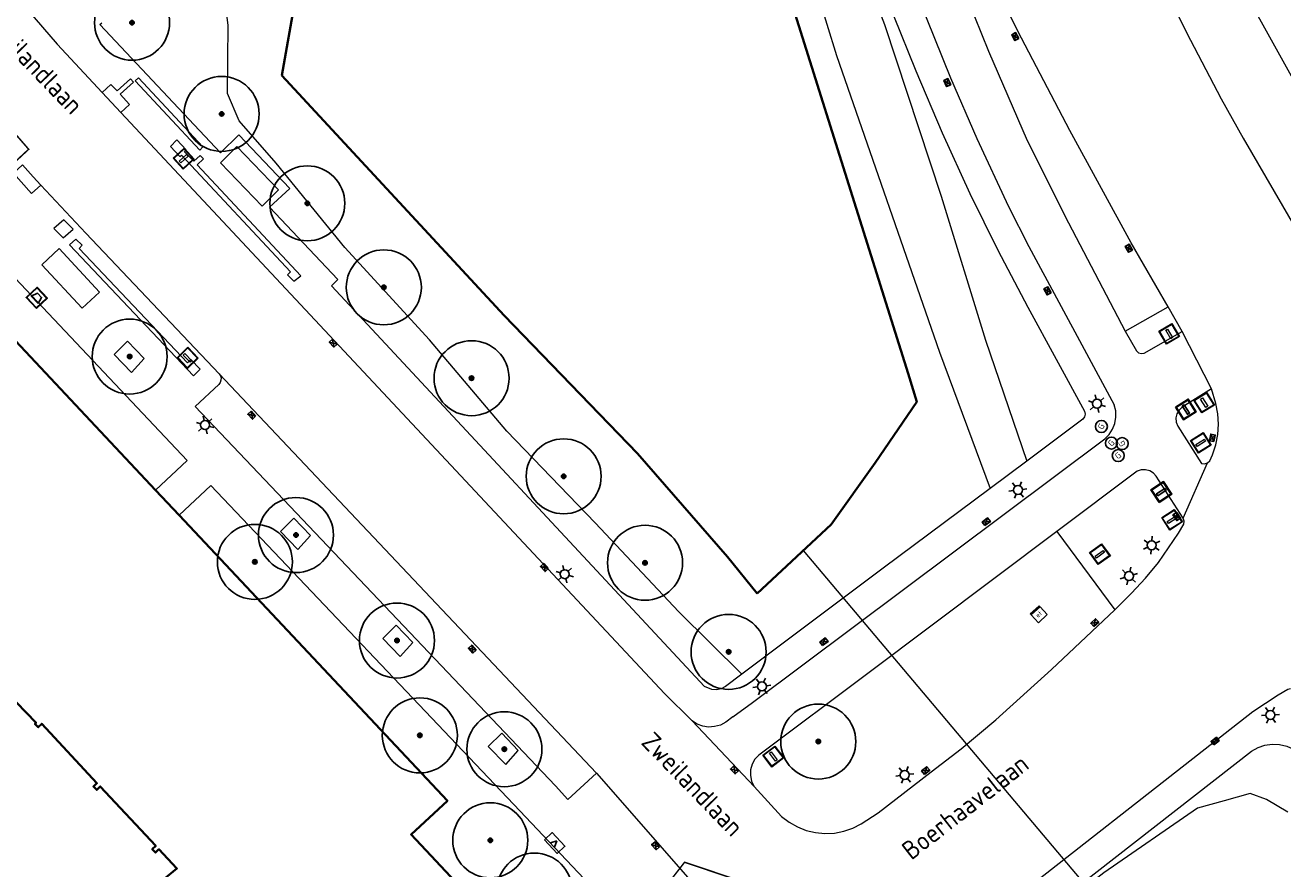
# Model space of a CAD drawing. Header units: metres. Extents: x 92877 to 94117, y 464509 to 465451.
# Tile 92 of 102: x 93410 to 93494, y 465277 to 465333. Entities that reach past the tile are written whole.
import ezdxf
from ezdxf.enums import TextEntityAlignment as Align

# ---------------------------------------------------------------- set-up
doc = ezdxf.new("R2010")
doc.units = ezdxf.units.M
doc.linetypes.add('XX-PROJECTGRENS', pattern=[18, 12, -3, 0, -3])
doc.layers.get('0').update_dxf_attribs({"linetype": 'CONTINUOUS'})
for name, color, linetype, lineweight in [('B-WE-GK-BESCHOEIING-G', 252, 'GK-BESCHOEIING', 35), ('B-WE-GR-BEPLANTING_CULTUUR-G', 252, 'CONTINUOUS', 18), ('B-WE-GR-BOOM-S', 90, 'CONTINUOUS', 25), ('B-WE-IE-MEUBILAIR_WEGMEUBILAIR_AFVALBAK-S', 252, 'CONTINUOUS', 25), ('B-WE-KL-DATA_KAST-S', 252, 'CONTINUOUS', 25), ('B-WE-KL-ET_KAST-S', 252, 'CONTINUOUS', 25), ('B-WE-KL-ET_LS_OV_LICHTMAST-S', 252, 'CONTINUOUS', 25), ('B-WE-KL-GAS_HULPSTUK_STRAATPOT-S', 252, 'CONTINUOUS', 25), ('B-WE-KW-KUNSTWERK_DUIKER-G', 252, 'CONTINUOUS', 18), ('B-WE-OG-TOPOGRAFIE_BEBOUWING-GV', 252, 'CONTINUOUS', 35), ('B-WE-OG-TOPOGRAFIE_BEBOUWING_ABRI-GV', 252, 'CONTINUOUS', 20), ('B-WE-OG-TOPOGRAFIE_STRAATNAAM-T18', 7, 'CONTINUOUS', 18), ('B-WE-RI-HWA_KOLK-S', 252, 'CONTINUOUS', 25), ('B-WE-VH-VERHARDING-GV', 252, 'CONTINUOUS', 18), ('B-WE-VW-BLINDENGELEIDEROUTE-G', 252, 'CONTINUOUS', 18), ('B-WE-VW-OV_DRAAGCONSTRUCTIE-S', 252, 'CONTINUOUS', 15), ('B-WE-VW-PAAL_HALTE-S', 252, 'CONTINUOUS', 0), ('B-WE-VW-VRI-S', 252, 'CONTINUOUS', 25), ('B-WE-VW-VRI_DRAAGCONSTRUCTIE-S', 252, 'CONTINUOUS', 0), ('N-WE-KG-GRENS_PROJECT-G', 1, 'XX-PROJECTGRENS', 35)]:
    doc.layers.add(name, color=color, linetype=linetype, lineweight=lineweight)
doc.styles.add('NLCS-ISO', font='NLCS-ISO.ttf')
doc.styles.get("Standard").update_dxf_attribs({"font": 'isocp.shx'})
doc.linetypes.add('GK-BESCHOEIING', pattern='A,30,-5,[1,NLCS.SHX,S=1,R=0,X=0,Y=0],-5', length=40)

# ---------------------------------------------------------------- blocks, each defined once
blk = doc.blocks.new('Q_DRUKKNOPPAAL')
for points in [[(-0.5, 0.5), (0.5, 0.5), (0.5, -0.5), (-0.5, -0.5)], [(-0.08, 0.333), (0.071, 0.333), (0.071, -0.329), (-0.08, -0.329)]]:
    blk.add_lwpolyline(points, close=True)
blk.add_lwpolyline([(-0.442, 0.464), (0.438, 0.464, -0.414214), (0.459, 0.442), (0.459, -0.437, -0.414214), (0.438, -0.459), (-0.442, -0.459, -0.414214), (-0.463, -0.437), (-0.463, 0.442), (-0.463, 0.444), (-0.463, 0.446), (-0.463, 0.448), (-0.462, 0.45), (-0.461, 0.451), (-0.46, 0.453), (-0.459, 0.455), (-0.458, 0.456), (-0.457, 0.457), (-0.456, 0.459), (-0.454, 0.46), (-0.453, 0.461), (-0.451, 0.462), (-0.449, 0.462), (-0.447, 0.463), (-0.446, 0.463), (-0.444, 0.464), (-0.442, 0.464)], format="xyb")
blk = doc.blocks.new('Q_HALTEPAAL')
for points in [[(-0.5, 0.5), (0.5, 0.5), (0.5, -0.5), (-0.5, -0.5)], [(-0.08, 0.333), (0.071, 0.333), (0.071, -0.329), (-0.08, -0.329)]]:
    blk.add_lwpolyline(points, close=True)
blk.add_lwpolyline([(-0.442, 0.464), (0.438, 0.464, -0.414214), (0.459, 0.442), (0.459, -0.437, -0.414214), (0.438, -0.459), (-0.442, -0.459, -0.414214), (-0.463, -0.437), (-0.463, 0.442), (-0.463, 0.444), (-0.463, 0.446), (-0.463, 0.448), (-0.462, 0.45), (-0.461, 0.451), (-0.46, 0.453), (-0.459, 0.455), (-0.458, 0.456), (-0.457, 0.457), (-0.456, 0.459), (-0.454, 0.46), (-0.453, 0.461), (-0.451, 0.462), (-0.449, 0.462), (-0.447, 0.463), (-0.446, 0.463), (-0.444, 0.464), (-0.442, 0.464)], format="xyb")
blk = doc.blocks.new('Q_VERKEERSBORDPAAL')
for points in [[(-0.5, 0.5), (0.5, 0.5), (0.5, -0.5), (-0.5, -0.5)], [(-0.08, 0.333), (0.071, 0.333), (0.071, -0.329), (-0.08, -0.329)]]:
    blk.add_lwpolyline(points, close=True)
blk.add_lwpolyline([(-0.442, 0.464), (0.438, 0.464, -0.414214), (0.459, 0.442), (0.459, -0.437, -0.414214), (0.438, -0.459), (-0.442, -0.459, -0.414214), (-0.463, -0.437), (-0.463, 0.442), (-0.463, 0.444), (-0.463, 0.446), (-0.463, 0.448), (-0.462, 0.45), (-0.461, 0.451), (-0.46, 0.453), (-0.459, 0.455), (-0.458, 0.456), (-0.457, 0.457), (-0.456, 0.459), (-0.454, 0.46), (-0.453, 0.461), (-0.451, 0.462), (-0.449, 0.462), (-0.447, 0.463), (-0.446, 0.463), (-0.444, 0.464), (-0.442, 0.464)], format="xyb")
blk = doc.blocks.new('Q_LICHTMAST')
for points in [[(-0.26, 0.15), (-0.52, 0.3)], [(0, 0.3), (0, 0.6)], [(0.26, 0.15), (0.52, 0.3)], [(-0.26, -0.15), (-0.52, -0.3)], [(0, -0.3), (0, -0.6)], [(0.26, -0.15), (0.52, -0.3)]]:
    blk.add_lwpolyline(points)
blk.add_circle((0, 0), 0.3)
blk = doc.blocks.new('Q_VERKEERSREGELINSTALLATIEPAAL')
for points in [[(-0.5, 0.5), (0.5, 0.5), (0.5, -0.5), (-0.5, -0.5)], [(-0.08, 0.333), (0.071, 0.333), (0.071, -0.329), (-0.08, -0.329)]]:
    blk.add_lwpolyline(points, close=True)
blk.add_lwpolyline([(-0.442, 0.464), (0.438, 0.464, -0.414214), (0.459, 0.442), (0.459, -0.437, -0.414214), (0.438, -0.459), (-0.442, -0.459, -0.414214), (-0.463, -0.437), (-0.463, 0.442), (-0.463, 0.444), (-0.463, 0.446), (-0.463, 0.448), (-0.462, 0.45), (-0.461, 0.451), (-0.46, 0.453), (-0.459, 0.455), (-0.458, 0.456), (-0.457, 0.457), (-0.456, 0.459), (-0.454, 0.46), (-0.453, 0.461), (-0.451, 0.462), (-0.449, 0.462), (-0.447, 0.463), (-0.446, 0.463), (-0.444, 0.464), (-0.442, 0.464)], format="xyb")
blk = doc.blocks.new('Q_AFVALBAK')
for points in [[(-0.5, 0.5), (0.5, 0.5), (0.5, -0.5), (-0.5, -0.5)], [(-0.336, 0.197), (0.331, 0.197), (0.19, -0.251), (-0.196, -0.251)]]:
    blk.add_lwpolyline(points, close=True)
blk.add_lwpolyline([(-0.442, 0.464), (0.438, 0.464, -0.414214), (0.459, 0.442), (0.459, -0.437, -0.414214), (0.438, -0.459), (-0.442, -0.459, -0.414214), (-0.463, -0.437), (-0.463, 0.442), (-0.463, 0.444), (-0.463, 0.446), (-0.463, 0.448), (-0.462, 0.45), (-0.461, 0.451), (-0.46, 0.453), (-0.459, 0.455), (-0.458, 0.456), (-0.457, 0.457), (-0.456, 0.459), (-0.454, 0.46), (-0.453, 0.461), (-0.451, 0.462), (-0.449, 0.462), (-0.447, 0.463), (-0.446, 0.463), (-0.444, 0.464), (-0.442, 0.464)], format="xyb")
blk = doc.blocks.new('B-SRI-KOLK_COMBINATIE-SO')
for p, q in [((-1.125, 0), (1.125, 1.5)), ((1.125, 0), (-1.125, 1.5))]:
    blk.add_line(p, q)
at = {"flags": 128}
blk.add_lwpolyline([(-1.125, 0), (1.125, 0), (1.125, 1.5), (-1.125, 1.5)], close=True, dxfattribs=at)
blk = doc.blocks.new('SKL-GAS_STRAATPOT-SO')
blk.add_circle((0, 0), 0.4)
at = {"style": 'NLCS-ISO'}
blk.add_text('G', height=0.4, rotation=360, dxfattribs=at).set_placement((-0.178, -0.188))
blk = doc.blocks.new('SKL-ET_KAST_ELEKTRA-SO')
at = {"color": 0, "linetype": 'ByBlock', "lineweight": 18}
for points in [[(-2, 2), (2, 2), (2, 1.68), (-2, 1.68)], [(-2, 1.52), (2, 1.52), (2, -2), (-2, -2)]]:
    blk.add_lwpolyline(points, close=True, dxfattribs=at)
at = {"color": 0, "linetype": 'ByBlock', "lineweight": 18, "style": 'NLCS-ISO'}
blk.add_text('et', height=1.5, dxfattribs=at).set_placement((0, 0), align=Align.MIDDLE_CENTER)
blk = doc.blocks.new('SKL-DATA_TERREINKAST-SO')
for q in [(-0.203, 0.2), (0.203, 0.2)]:
    blk.add_line((0, -0.209), q)
at = {"flags": 128}
blk.add_lwpolyline([(0.625, 0.35), (-0.625, 0.35), (-0.625, -0.35), (0.625, -0.35)], close=True, dxfattribs=at)
at = {"style": 'NLCS-ISO'}
blk.add_attdef('TYPE', text='', height=0.35, dxfattribs=at).set_placement((-0.034, 0.689), align=Align.MIDDLE_CENTER)
blk = doc.blocks.new('SGR-BOOM_01')
at = {"ltscale": 0.1}
h = blk.add_hatch(color=256, dxfattribs=at)
edge = h.paths.add_edge_path()
edge.add_arc((0, 0), 0.15, 0, 360)
for radius in [2.5, 0.045]:
    blk.add_circle((0, 0), radius)
blk.add_circle((0, 0), 0.15, dxfattribs=at)

msp = doc.modelspace()

# ---------------------------------------------------------------- linework, layer by layer
at = {"layer": 'B-WE-GK-BESCHOEIING-G', "flags": 128}
for points in [[(93468.938, 465309.969), (93457.959, 465344.961), (93456.692, 465349.466), (93456.522, 465349.662), (93456.129, 465349.898), (93455.269, 465350.237), (93454.865, 465350.341), (93454.459, 465350.367), (93453.506, 465350.289), (93452.696, 465349.806)], [(93429.032, 465340.159), (93427.219, 465329.839), (93442.027, 465313.83), (93450.907, 465304.637), (93456.914, 465297.742), (93458.894, 465295.286)], [(93458.894, 465295.286), (93463.828, 465299.891), (93466.761, 465303.998), (93469.516, 465308.073), (93468.938, 465309.969)]]:
    msp.add_lwpolyline(points, dxfattribs=at)
at = {"layer": 'B-WE-GR-BEPLANTING_CULTUUR-G', "flags": 128}
for points in [[(93451.49, 465376.827), (93453.599, 465370.073), (93460.405, 465351.389), (93467.371, 465333.236), (93471.145, 465321.778), (93474.094, 465312.18), (93476.86, 465304.128)], [(93451.871, 465353.506), (93453.176, 465353.201), (93456.153, 465351.973), (93457.381, 465351.085), (93458.373, 465349.989), (93464.171, 465331.158), (93471.04, 465311.388), (93474.414, 465302.303)], [(93457.872, 465289.92), (93453.662, 465294.063), (93448.085, 465299.998), (93442.212, 465306.113), (93437.06, 465312.203), (93431.411, 465318.354), (93426.848, 465323.99), (93424.382, 465326.814), (93423.6, 465328.622), (93423.633, 465333.17), (93423.185, 465337.029), (93423.926, 465341.405)], [(93494.251, 465280.711), (93492.817, 465281.568), (93491.724, 465281.953), (93489.996, 465281.467), (93488.237, 465280.98), (93481.991, 465276.679), (93479.717, 465274.912), (93477.945, 465273.326)]]:
    msp.add_lwpolyline(points, dxfattribs=at)
at = {"layer": 'B-WE-KW-KUNSTWERK_DUIKER-G'}
msp.add_line((93483.323, 465272.84), (93461.981, 465298.167), dxfattribs=at)
at = {"layer": 'B-WE-OG-TOPOGRAFIE_BEBOUWING-GV'}
for p, q in [((93407.469, 465314.261), (93418.808, 465302.179)), ((93418.808, 465302.179), (93420.374, 465300.51))]:
    msp.add_line(p, q, dxfattribs=at)
at = {"layer": 'B-WE-OG-TOPOGRAFIE_BEBOUWING-GV', "flags": 128}
for points in [[(93420.374, 465300.51), (93438.245, 465281.476), (93435.833, 465279.232), (93440.764, 465273.969), (93440.476, 465273.724), (93440.438, 465273.771), (93434.862, 465269.268), (93434.975, 465269.111)], [(93416.513, 465274.719), (93416.721, 465274.1), (93417.394, 465273.281), (93419.163, 465274.735), (93418.5, 465275.543), (93420.226, 465276.962), (93419.032, 465278.241), (93418.795, 465278.019), (93418.583, 465278.246), (93418.821, 465278.468), (93415.123, 465282.429), (93414.886, 465282.2), (93414.669, 465282.424), (93414.902, 465282.644), (93411.221, 465286.611), (93410.986, 465286.379), (93410.766, 465286.601), (93410.846, 465286.675), (93406.868, 465290.77), (93405.523, 465289.507), (93405.374, 465289.656)]]:
    msp.add_lwpolyline(points, dxfattribs=at)
at = {"layer": 'B-WE-OG-TOPOGRAFIE_BEBOUWING_ABRI-GV', "flags": 128}
for points in [[(93423.136, 465324), (93425.912, 465321.115), (93427.003, 465322.207), (93424.227, 465325.092), (93423.136, 465324)], [(93415.068, 465315.387), (93412.385, 465318.293), (93411.235, 465317.218), (93413.918, 465314.312), (93415.068, 465315.387)]]:
    msp.add_lwpolyline(points, dxfattribs=at)
at = {"layer": 'B-WE-VH-VERHARDING-GV'}
for p, q in [((93483.396, 465312.786), (93486.263, 465314.41)), ((93487.205, 465312.763), (93486.263, 465314.41)), ((93489.151, 465308.931), (93487.205, 465312.763)), ((93416.048, 465311.234), (93417.204, 465310.032)), ((93448.187, 465283.312), (93423.053, 465309.949)), ((93420.921, 465304.163), (93418.808, 465302.179)), ((93476.86, 465304.128), (93474.414, 465302.303)), ((93487.276, 465300.314), (93488.892, 465304.005)), ((93420.374, 465300.51), (93422.486, 465302.492)), ((93428.015, 465300.313), (93427.125, 465299.435)), ((93487.332, 465300.117), (93487.276, 465300.314)), ((93478.858, 465299.432), (93482.709, 465294.212)), ((93454.555, 465286.805), (93458.68, 465282.426)), ((93441.866, 465285.971), (93440.976, 465285.093))]:
    msp.add_line(p, q, dxfattribs=at)
at = {"layer": 'B-WE-VH-VERHARDING-GV', "flags": 128}
for points in [[(93452.583, 465382.084), (93460.807, 465359.12), (93465.805, 465345.141), (93468.577, 465337.636), (93471.769, 465329.674), (93473.534, 465325.637), (93475.637, 465321.102), (93476.982, 465318.427), (93482.681, 465307.873)], [(93456.754, 465379.347), (93457.127, 465378.301), (93461.157, 465367.061), (93467.39, 465349.645), (93469.703, 465343.304), (93471.977, 465337.246), (93474.304, 465331.451), (93476.884, 465325.508), (93479.629, 465320.016), (93483.396, 465312.786)], [(93451.729, 465377.305), (93452.168, 465377.453), (93459.025, 465358.261), (93464.606, 465342.737), (93467.977, 465333.841), (93469.452, 465330.147), (93471.211, 465325.998), (93473.062, 465321.968), (93474.925, 465318.182), (93476.923, 465314.386), (93480.703, 465307.444)], [(93486.263, 465314.41), (93483.803, 465318.681), (93479.729, 465326.159), (93476.249, 465332.796), (93473.441, 465338.561), (93472.616, 465340.504), (93470.597, 465346.156), (93469.259, 465350.962), (93465.972, 465363.564), (93464.868, 465367.39), (93462.976, 465372.854)], [(93474.754, 465360.563), (93475.723, 465358.097), (93478.856, 465350.727), (93480.922, 465346.182), (93483.049, 465341.662), (93487.485, 465332.698), (93489.798, 465328.268), (93491.267, 465325.649), (93494.842, 465319.499)], [(93498.708, 465321.793), (93495.917, 465327.235), (93491.059, 465335.957), (93489.181, 465339.49), (93486.9, 465343.94), (93483.155, 465351.797)], [(93401.483, 465344.401), (93412.26, 465331.91), (93415.258, 465328.703)], [(93455.378, 465289.101), (93430.538, 465315.815), (93430.95, 465316.224), (93426.396, 465321.046), (93427.741, 465322.304), (93424.359, 465325.866), (93423.126, 465324.678), (93415.085, 465333.222), (93415.229, 465333.348)], [(93416.501, 465327.374), (93452.719, 465288.637), (93454.555, 465286.805)], [(93411.152, 465322.522), (93414.149, 465319.321), (93423.053, 465309.949)], [(93404.855, 465321.185), (93409.074, 465316.728), (93420.921, 465304.163)], [(93417.204, 465310.032), (93418.048, 465310.957), (93416.938, 465312.113), (93416.048, 465311.234)], [(93483.396, 465312.786), (93484.159, 465311.473), (93484.306, 465311.351), (93484.489, 465311.296), (93484.679, 465311.315), (93487.205, 465312.763)], [(93423.053, 465309.949), (93423.132, 465309.816), (93423.17, 465309.666), (93423.164, 465309.511), (93423.114, 465309.365), (93423.024, 465309.239), (93421.448, 465307.765), (93443.316, 465284.708), (93445.442, 465282.475), (93446.281, 465281.569), (93448.187, 465283.312)], [(93489.151, 465308.931), (93487.207, 465307.723), (93486.999, 465307.528), (93486.857, 465307.28), (93486.793, 465307.002), (93486.813, 465306.717), (93486.915, 465306.45), (93488.494, 465303.97), (93488.697, 465303.946), (93488.892, 465304.005)], [(93488.892, 465304.005), (93489.048, 465304.136), (93489.236, 465304.545), (93489.444, 465305.209), (93489.571, 465305.893), (93489.616, 465306.587), (93489.578, 465307.282), (93489.457, 465307.967), (93489.151, 465308.931)], [(93480.703, 465307.444), (93480.745, 465307.254), (93480.703, 465307.064), (93480.585, 465306.909), (93476.86, 465304.128)], [(93482.05, 465305.596), (93482.343, 465305.895), (93482.57, 465306.246), (93482.722, 465306.636), (93482.792, 465307.048), (93482.778, 465307.466), (93482.681, 465307.873)], [(93457.274, 465287.062), (93458.584, 465288.024), (93482.05, 465305.596)], [(93485.284, 465303.323), (93485.04, 465303.474), (93484.764, 465303.549), (93484.477, 465303.542), (93484.205, 465303.453), (93478.858, 465299.432)], [(93487.276, 465300.314), (93485.474, 465303.109), (93485.284, 465303.323)], [(93422.486, 465302.492), (93443.067, 465280.805), (93451.252, 465272.148)], [(93474.414, 465302.303), (93467.292, 465296.988), (93457.872, 465289.92)], [(93427.125, 465299.435), (93428.281, 465298.233), (93429.125, 465299.158), (93428.015, 465300.313)], [(93482.709, 465294.212), (93483.831, 465295.318), (93484.755, 465296.316), (93485.624, 465297.36), (93486.957, 465299.314), (93487.306, 465299.914), (93487.332, 465300.117)], [(93478.858, 465299.432), (93466.361, 465290.033), (93459.001, 465284.521), (93458.74, 465284.239), (93458.553, 465283.904), (93458.45, 465283.533), (93458.437, 465283.149), (93458.515, 465282.773), (93458.68, 465282.426)], [(93466.949, 465280.677), (93470.483, 465283.395), (93472.487, 465284.933), (93474.786, 465286.871), (93478.494, 465290.226), (93482.709, 465294.212)], [(93435.949, 465292.027), (93434.839, 465293.183), (93433.95, 465292.304)], [(93433.95, 465292.304), (93435.105, 465291.102), (93435.949, 465292.027)], [(93457.872, 465289.92), (93456.768, 465289.092), (93456.49, 465288.939), (93456.179, 465288.874), (93455.863, 465288.903), (93455.378, 465289.101)], [(93472.96, 465272.591), (93491.916, 465287.434), (93493.598, 465288.528), (93494.243, 465288.926), (93494.431, 465288.965)], [(93457.274, 465287.062), (93456.79, 465286.706), (93456.437, 465286.522), (93456.054, 465286.416), (93455.656, 465286.392), (93455.263, 465286.451), (93454.89, 465286.59), (93454.555, 465286.805)], [(93440.976, 465285.093), (93442.132, 465283.891), (93442.975, 465284.816), (93441.866, 465285.971)], [(93470.918, 465266.647), (93471.059, 465266.776), (93471.256, 465268.728), (93491.825, 465284.791), (93492.257, 465285.022), (93492.722, 465285.173), (93493.208, 465285.239), (93493.697, 465285.219), (93494.175, 465285.113), (93494.627, 465284.925)], [(93448.187, 465283.312), (93455.202, 465275.295)], [(93458.68, 465282.426), (93460.518, 465280.435), (93461.02, 465280.048), (93461.571, 465279.735), (93462.16, 465279.503), (93462.776, 465279.355), (93463.407, 465279.295), (93464.039, 465279.324), (93464.662, 465279.441), (93465.262, 465279.644), (93465.828, 465279.929), (93466.949, 465280.677)]]:
    msp.add_lwpolyline(points, dxfattribs=at)
at = {"layer": 'B-WE-VW-BLINDENGELEIDEROUTE-G'}
for p, q in [((93416.501, 465327.374), (93415.258, 465328.703)), ((93421.752, 465324.86), (93421.949, 465325.083)), ((93412.66, 465319.009), (93413.318, 465319.586)), ((93413.707, 465318.296), (93413.905, 465318.511)), ((93427.787, 465316.733), (93427.597, 465316.545))]:
    msp.add_line(p, q, dxfattribs=at)
at = {"layer": 'B-WE-VW-BLINDENGELEIDEROUTE-G', "flags": 128}
for points in [[(93421.949, 465325.083), (93417.675, 465329.685), (93417.442, 465329.479), (93421.752, 465324.86)], [(93415.258, 465328.703), (93415.818, 465329.227), (93416.24, 465328.8), (93417.127, 465329.613), (93417.334, 465329.38), (93416.439, 465328.587), (93417.066, 465327.903), (93416.501, 465327.374)], [(93427.597, 465316.545), (93428.008, 465316.117), (93428.477, 465316.471), (93421.568, 465323.873), (93421.991, 465324.279), (93421.778, 465324.498), (93421.345, 465324.112), (93420.735, 465324.749), (93420.837, 465324.873), (93420.222, 465325.532), (93419.798, 465325.093), (93420.415, 465324.432), (93420.529, 465324.529), (93427.787, 465316.733)], [(93409.94, 465323.876), (93409.332, 465323.317), (93410.543, 465321.97), (93411.152, 465322.522)], [(93411.152, 465322.522), (93410.652, 465323.068), (93409.94, 465323.876)], [(93413.318, 465319.586), (93412.694, 465320.216), (93412.036, 465319.639), (93412.66, 465319.009)], [(93413.905, 465318.511), (93413.503, 465318.911), (93413.08, 465318.536), (93421.335, 465309.814), (93421.782, 465310.245), (93421.151, 465310.887), (93420.929, 465310.673), (93413.707, 465318.296)]]:
    msp.add_lwpolyline(points, dxfattribs=at)
at = {"layer": 'N-WE-KG-GRENS_PROJECT-G', "const_width": 0.1, "flags": 128}
msp.add_lwpolyline([(93142.804, 465086.89), (93145.447, 465089.504), (93147.332, 465091.955), (93148.613, 465093.182), (93161.411, 465113.679), (93167.204, 465122.957), (93170.456, 465128.173), (93179.763, 465143.103), (93186.894, 465154.496), (93187.89, 465154.904), (93188.17, 465154.679), (93191.39, 465152.077), (93194.828, 465149.413), (93202.752, 465142.922), (93211.334, 465136.086), (93246.401, 465107.701), (93253.059, 465102.314), (93253.343, 465100.976), (93245.804, 465089.865), (93244.522, 465087.941), (93231.812, 465069.293), (93227.954, 465063.58), (93226.853, 465062.424), (93215.691, 465046.012), (93211.996, 465040.636), (93204.425, 465029.753), (93202.609, 465027.143), (93198.032, 465020.213), (93194.363, 465014.869), (93190.619, 465009.505), (93189.819, 465008.221), (93185.531, 465002.305), (93181.433, 464996.691), (93178.696, 464993.153), (93172.103, 464984.564), (93163.085, 464972.835), (93161.131, 464970.564), (93154.083, 464961.647), (93148.985, 464955.311), (93145.469, 464951.039), (93138.605, 464942.927), (93131.702, 464935.14), (93128.236, 464931.41), (93126.865, 464929.653), (93122.062, 464924.79), (93112.82, 464915.353), (93112.694, 464915.474), (93110.007, 464912.809), (93108.158, 464914.641), (93097.954, 464904.418), (93099.616, 464902.379), (93097.346, 464900.004), (93095.105, 464898.042), (93093.141, 464896.427), (93087.358, 464891.835), (93084.647, 464889.561), (93079.687, 464885.222), (93073.559, 464880.645), (93064.795, 464874.789), (93057.662, 464870.165), (93057.255, 464870.007), (93057.168, 464870.002), (93056.607, 464870.091), (93053.277, 464868.411), (93060.039, 464854.372), (93062.426, 464849.152), (93065.249, 464843.338), (93068.532, 464844.778), (93069.154, 464846.147), (93077.316, 464850.716), (93083.11, 464853.91), (93083.112, 464853.905), (93087.983, 464856.618), (93087.623, 464857.315), (93087.914, 464857.845), (93094.137, 464862.208), (93094.032, 464862.502), (93094.431, 464862.805), (93094.609, 464862.539), (93096.966, 464864.191), (93097.445, 464863.691), (93100.286, 464866.409), (93107.265, 464873.112), (93113.757, 464878.765), (93119.027, 464883.354), (93126.19, 464890.319), (93126.053, 464890.447), (93129.224, 464893.588), (93132.754, 464897.33), (93136.979, 464901.466), (93141.064, 464906.039), (93145.123, 464910.02), (93146.946, 464911.937), (93151.571, 464916.872), (93154.026, 464919.546), (93161.923, 464928.693), (93166.437, 464933.828), (93170.519, 464938.737), (93174.372, 464943.51), (93176.337, 464945.983), (93178.669, 464948.924), (93181.236, 464952.541), (93184.321, 464956.452), (93185.617, 464958.052), (93188.572, 464961.84), (93195.315, 464970.699), (93197.093, 464969.277), (93199.637, 464972.465), (93198.95, 464972.958), (93202.951, 464977.949), (93202.249, 464978.521), (93202.364, 464978.666), (93202.234, 464979.72), (93202.711, 464980.328), (93203.771, 464980.458), (93206.283, 464983.648), (93206.153, 464984.709), (93206.628, 464985.314), (93207.678, 464985.434), (93209.477, 464987.722), (93211.5, 464990.295), (93211.38, 464991.345), (93211.858, 464991.954), (93212.908, 464992.074), (93215.413, 464995.259), (93215.283, 464996.319), (93215.758, 464996.923), (93216.817, 464997.043), (93217.976, 464998.513), (93217.195, 464999.188), (93221.285, 465004.117), (93220.562, 465004.619), (93224.498, 465009.504), (93223.744, 465010.107), (93228.745, 465016.379), (93228.548, 465017.661), (93229.799, 465019.138), (93230.171, 465019.204), (93232.859, 465016.92), (93240.879, 465028.723), (93247.237, 465037.466), (93243.345, 465039.426), (93245.385, 465042.407), (93267.791, 465074.762), (93271.654, 465080.832), (93274.315, 465084.653), (93274.677, 465085.271), (93280.631, 465092.992), (93283.915, 465097.533), (93293.238, 465109.1), (93296.471, 465112.853), (93305.145, 465123.792), (93308.461, 465126.639), (93309.398, 465127), (93310.34, 465127.104), (93311.021, 465127.029), (93311.569, 465126.572), (93314.325, 465123.425), (93311.446, 465121.218), (93317.763, 465113.435), (93320.742, 465115.844), (93321.734, 465114.618), (93318.743, 465112.198), (93332.363, 465095.383), (93335.324, 465097.784), (93336.313, 465096.566), (93333.394, 465094.197), (93346.863, 465077.572), (93349.745, 465079.914), (93350.754, 465078.674), (93347.845, 465076.305), (93354.176, 465068.5), (93362.85, 465075.591), (93361.376, 465077.286), (93365.219, 465080.332), (93350.596, 465098.232), (93346.729, 465095.077), (93346.089, 465095.987), (93350.715, 465099.775, 0.50922), (93350.922, 465101.967), (93324.402, 465134.651), (93320.907, 465131.811), (93318.885, 465134.322, -0.098106), (93317.859, 465136.546), (93317.809, 465136.827), (93329.287, 465148.479), (93335.156, 465154.254), (93344.697, 465163.309, -0.349567), (93347.493, 465163.354), (93347.813, 465163.049), (93349.127, 465161.413), (93346.391, 465159.229), (93348.191, 465157.343), (93348.243, 465157.384), (93353.341, 465151.084), (93356.361, 465153.524), (93357.294, 465152.369), (93354.273, 465149.929), (93367.901, 465133.094), (93370.919, 465135.533), (93371.856, 465134.369), (93368.844, 465131.928), (93379.841, 465118.334), (93382.859, 465120.772), (93383.785, 465119.621), (93380.762, 465117.178), (93384.644, 465112.392), (93390.968, 465117.536), (93393.698, 465119.744), (93389.575, 465124.751), (93393.126, 465127.653), (93381.652, 465141.958), (93378.045, 465139.012), (93374.932, 465142.847), (93384.724, 465150.628, 0.393005), (93384.971, 465152.673), (93376.322, 465163.131, 0.393551), (93374.278, 465163.377), (93369.858, 465159.798), (93359.893, 465172.144), (93359.196, 465171.59), (93356.894, 465174.416), (93366.327, 465182.365), (93383.74, 465196.71, -0.309181), (93386.819, 465196.235), (93386.977, 465196.072), (93387.797, 465195.067), (93385.13, 465192.859), (93391.412, 465185.104), (93394.43, 465187.543), (93395.435, 465186.298), (93392.425, 465183.858), (93405.872, 465167.212), (93408.891, 465169.662), (93409.895, 465168.418), (93406.884, 465165.977), (93415.682, 465155.114), (93422.305, 465160.477), (93419.312, 465164.504), (93427.805, 465171.459), (93432.936, 465175.602, 0.389945), (93433.117, 465177.605), (93406.306, 465210.598, 0.403895), (93404.272, 465210.792), (93395.071, 465203.259, -0.04985), (93394.529, 465205.075), (93406.003, 465214.474), (93406.153, 465214.258), (93408.855, 465216.515), (93413.243, 465220.126), (93424.061, 465228.978), (93433.335, 465236.564), (93456.901, 465255.803), (93462.358, 465260.256), (93474.24, 465257.384), (93487.491, 465268.365), (93481.957, 465274.413), (93477.953, 465270.75), (93460.622, 465275.164), (93454.054, 465277.377), (93450.532, 465272.851), (93448.516, 465271.205), (93400.455, 465231.959), (93399.011, 465233.652), (93395.691, 465230.975), (93395.475, 465231.241), (93389.321, 465226.059), (93372.983, 465212.672), (93260.058, 465121.022), (93254.212, 465128.327), (93255.485, 465129.359), (93251.172, 465134.67), (93250.976, 465134.513), (93249.73, 465136.066), (93249.925, 465136.222), (93245.512, 465141.593), (93245.414, 465141.489), (93215.797, 465178.086), (93224.817, 465185.374), (93221.615, 465189.311), (93221.504, 465189.439), (93221.504, 465189.484), (93221.582, 465189.664), (93258.555, 465216.278), (93287.858, 465237.306), (93316.719, 465257.815), (93323.665, 465262.74), (93325.266, 465260.773), (93334.631, 465268.404), (93348.967, 465280.041), (93353.283, 465283.494), (93353.525, 465283.192), (93373.219, 465297.094), (93403.844, 465318.948), (93403.686, 465319.158), (93405.483, 465320.403), (93410.351, 465324.912), (93402.835, 465333.569), (93398.335, 465338.895), (93392.573, 465334.08), (93389.104, 465331.474), (93348.447, 465302.964), (93320.1, 465282.787), (93289.014, 465260.48), (93254.82, 465235.917), (93226.588, 465215.717), (93213.129, 465205.995), (93182.769, 465181.222), (93183.254, 465180.57), (93182.292, 465179.905), (93183.685, 465178.016), (93174.631, 465171.467), (93173.396, 465173.195), (93172.303, 465172.388), (93168.471, 465170.193), (93170.119, 465168.084), (93171.264, 465166.905), (93171.887, 465165.92), (93172.046, 465165.485), (93172.061, 465164.02), (93171.791, 465162.221), (93171.603, 465161.889), (93167.902, 465156.013), (93164.39, 465150.403), (93160.435, 465144.058), (93158.382, 465140.726), (93156.607, 465137.917), (93154.807, 465135.049), (93153.786, 465134.188), (93154.016, 465133.775), (93153.338, 465133.133), (93153.16, 465132.506), (93153.134, 465132.463), (93152.077, 465130.671), (93150.973, 465128.906), (93147.775, 465123.769), (93144.058, 465117.809), (93140.544, 465112.153), (93139.017, 465109.781), (93136.381, 465105.485), (93134.48, 465102.415), (93134.183, 465101.965), (93133.958, 465101.735), (93130.915, 465098.93), (93126.03, 465094.455), (93121.818, 465090.575), (93117.904, 465086.833), (93113.47, 465082.448), (93112.834, 465082.495), (93109.779, 465079.439), (93106.782, 465076.441), (93106.819, 465075.801), (93105.522, 465074.513), (93100.162, 465069.076), (93097.993, 465066.793), (93094.572, 465063.113), (93089.135, 465057.106), (93083.693, 465051.015), (93080.417, 465047.335), (93077.017, 465043.497), (93073.934, 465040.014), (93073.472, 465039.534), (93072.001, 465037.863), (93071.812, 465037.638), (93069.705, 465035.225), (93068.078, 465033.424), (93064.121, 465029.238), (93059.891, 465024.784), (93054.546, 465019.348), (93051.829, 465016.783), (93042.954, 465008.588), (93039.428, 465005.328), (93039.04, 465005.881), (93035.768, 465003.501), (93034.642, 465002.582), (93035.282, 465001.847), (93028.269, 464995.871), (93027.63, 464996.626), (93025.853, 464995.108), (93024.898, 464994.489), (93025.348, 464993.801), (93025.385, 464993.139), (93023.546, 464991.657), (93020.74, 464989.867), (93009.831, 464980.839), (93002.614, 464974.822), (93001.219, 464974.424), (92997.627, 464972.314), (93000.275, 464968.182), (93003.222, 464963.818), (93004.539, 464962.472), (93005.558, 464961.008), (93007.714, 464956.785), (93011.389, 464958.36), (93011.758, 464959.803), (93016.761, 464964.005), (93022.798, 464969.066), (93023.124, 464969.069), (93023.859, 464969.958), (93031.994, 464976.787), (93034.007, 464978.44), (93039.335, 464982.95), (93042.149, 464985.327), (93043.343, 464986.286), (93048.652, 464990.9), (93051.638, 464993.482), (93054.319, 464995.599), (93054.16, 464995.728), (93056.817, 464998.088), (93056.95, 464998.249), (93057.025, 464998.223), (93061.752, 465002.708), (93069.172, 465009.817), (93070.327, 465011.305), (93072.947, 465014.003), (93077.454, 465018.647), (93081.951, 465023.517), (93086.147, 465028.149), (93090.291, 465032.813), (93095.645, 465038.867), (93100.706, 465044.522), (93107.652, 465052.218), (93109.08, 465053.733), (93109.476, 465054.154), (93112.165, 465057.006), (93113.936, 465058.77), (93117.521, 465062.601), (93121.643, 465066.775), (93123.547, 465068.699), (93128.69, 465073.617), (93128.797, 465073.72), (93131.858, 465076.592), (93136.523, 465080.981), (93138.359, 465082.708)], format="xyb", close=True, dxfattribs=at)

# ---------------------------------------------------------------- block references
at = {"layer": 'B-WE-GR-BOOM-S'}
for p, rotation in [((93417.239, 465333.351), 43.00000000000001), ((93423.207, 465327.269), 113), ((93428.917, 465321.309), 129), ((93434.013, 465315.707), 133), ((93417.08, 465311.09), 134), ((93439.86, 465309.65), 130), ((93445.996, 465303.108), 134), ((93428.16, 465299.19), 134), ((93425.422, 465297.403), 134), ((93451.419, 465297.342), 133), ((93434.89, 465292.16), 134), ((93456.985, 465291.4), 135), ((93436.413, 465285.835), 134), ((93462.96, 465285.422), 37), ((93442.044, 465284.911), 134), ((93441.105, 465278.841), 133), ((93444.051, 465275.487), 133)]:
    msp.add_blockref('SGR-BOOM_01', p, dxfattribs=dict(at, rotation=rotation))
at = {"layer": 'B-WE-IE-MEUBILAIR_WEGMEUBILAIR_AFVALBAK-S', "rotation": 133}
msp.add_blockref('Q_AFVALBAK', (93410.889, 465315.008), dxfattribs=at)
at = {"layer": 'B-WE-KL-DATA_KAST-S', "rotation": 133}
msp.add_blockref('SKL-DATA_TERREINKAST-SO', (93445.398, 465278.66), dxfattribs=at)
at = {"layer": 'B-WE-KL-ET_KAST-S', "xscale": 0.2, "yscale": 0.2, "zscale": 0.2, "rotation": 43.00000000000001}
msp.add_blockref('SKL-ET_KAST_ELEKTRA-SO', (93477.652, 465293.912), dxfattribs=at)
at = {"layer": 'B-WE-KL-ET_LS_OV_LICHTMAST-S'}
for p, rotation in [((93481.531, 465307.947), 12), ((93422.108, 465306.527), 133), ((93476.262, 465302.197), 37), ((93485.169, 465298.512), 56), ((93446.069, 465296.583), 133), ((93483.657, 465296.455), 46.99999999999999), ((93459.202, 465289.098), 37), ((93493.087, 465287.19), 33), ((93468.724, 465283.196), 38.00000000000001)]:
    msp.add_blockref('Q_LICHTMAST', p, dxfattribs=dict(at, rotation=rotation))
at = {"layer": 'B-WE-KL-GAS_HULPSTUK_STRAATPOT-S'}
for p, rotation in [((93481.821, 465306.429), 57.00000000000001), ((93482.489, 465305.325), 46), ((93483.209, 465305.29), 120), ((93482.943, 465304.485), 37)]:
    msp.add_blockref('SKL-GAS_STRAATPOT-SO', p, dxfattribs=dict(at, rotation=rotation))
at = {"layer": 'B-WE-RI-HWA_KOLK-S'}
for p, xscale, yscale, zscale, rotation in [((93476.216, 465332.494), 0.2, 0.2, 0.2, 118), ((93471.691, 465329.418), 0.2, 0.2, 0.2, 114), ((93483.787, 465318.389), 0.2, 0.2, 0.2, 120), ((93478.362, 465315.541), 0.2, 0.2, 0.2, 118), ((93430.75, 465312.09), 0.2000000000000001, 0.2000000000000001, 0.2000000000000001, 133), ((93425.32, 465307.28), 0.2000000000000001, 0.2000000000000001, 0.2000000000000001, 133), ((93489.365, 465305.64), 0.2, 0.2, 0.2, 79), ((93486.967, 465300.51), 0.2000000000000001, 0.2000000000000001, 0.2000000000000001, 123), ((93474.246, 465299.953), 0.2, 0.2, 0.2, 37), ((93444.82, 465297.13), 0.2000000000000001, 0.2000000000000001, 0.2000000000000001, 133), ((93481.479, 465293.239), 0.2, 0.2, 0.2, 43.00000000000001), ((93463.429, 465291.954), 0.2, 0.2, 0.2, 37), ((93440.02, 465291.69), 0.2000000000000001, 0.2000000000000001, 0.2000000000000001, 133), ((93489.489, 465285.335), 0.2000000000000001, 0.2000000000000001, 0.2000000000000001, 38.00000000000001), ((93457.48, 465283.63), 0.2000000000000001, 0.2000000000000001, 0.2000000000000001, 133), ((93470.206, 465283.37), 0.2000000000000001, 0.2000000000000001, 0.2000000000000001, 38.00000000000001), ((93452.23, 465278.57), 0.2, 0.2, 0.2, 131)]:
    msp.add_blockref('B-SRI-KOLK_COMBINATIE-SO', p, dxfattribs=dict(at, xscale=xscale, yscale=yscale, zscale=zscale, rotation=rotation))
at = {"layer": 'B-WE-VW-OV_DRAAGCONSTRUCTIE-S'}
for p, rotation in [((93488.446, 465305.341), 122), ((93459.966, 465284.426), 37)]:
    msp.add_blockref('Q_VERKEERSBORDPAAL', p, dxfattribs=dict(at, rotation=rotation))
at = {"layer": 'B-WE-VW-PAAL_HALTE-S'}
for p, rotation in [((93420.68, 465324.288), 133), ((93420.942, 465311.005), 43.99999999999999)]:
    msp.add_blockref('Q_HALTEPAAL', p, dxfattribs=dict(at, rotation=rotation))
at = {"layer": 'B-WE-VW-VRI-S'}
for p, rotation in [((93487.448, 465307.563), 32), ((93485.816, 465302.063), 123)]:
    msp.add_blockref('Q_DRUKKNOPPAAL', p, dxfattribs=dict(at, rotation=rotation))
at = {"layer": 'B-WE-VW-VRI_DRAAGCONSTRUCTIE-S'}
for p, rotation in [((93486.343, 465312.603), 29.99999999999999), ((93488.677, 465308.019), 32), ((93486.532, 465300.21), 123), ((93481.72, 465297.918), 126)]:
    msp.add_blockref('Q_VERKEERSREGELINSTALLATIEPAAL', p, dxfattribs=dict(at, rotation=rotation))

# ---------------------------------------------------------------- texts
at = {"layer": 'B-WE-OG-TOPOGRAFIE_STRAATNAAM-T18'}
for s, rotation, p in [('Zweilandlaan', -46, (93410.592, 465330.727)), ('Zweilandlaan', -46, (93454.591, 465282.584)), ('Boerhaavelaan', 38, (93472.748, 465281.07))]:
    msp.add_text(s, height=1.25, rotation=rotation, dxfattribs=at).set_placement(p, align=Align.MIDDLE)

doc.saveas('drawing.dxf')
